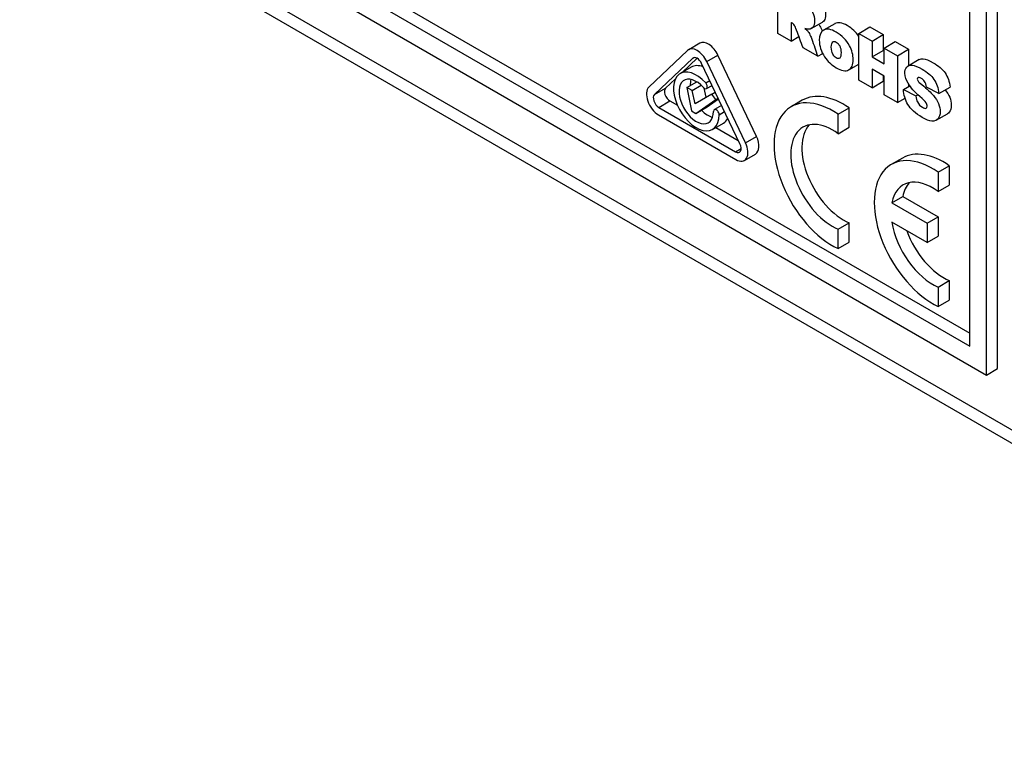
# Paper-space layout 'Layout1' of a CAD drawing. Header units: millimetres. Extents: x 41 to 475, y 33 to 379.
# Tile 1 of 16: x 44 to 108, y 34 to 81. Entities that reach past the tile are written whole.
import ezdxf

# ---------------------------------------------------------------- set-up
doc = ezdxf.new("R2010")
doc.units = ezdxf.units.MM
doc.layers.add('Default', color=7, linetype='Continuous')
doc.layers.add('MS-000955_SIMPLE', color=7, linetype='Continuous')

# ---------------------------------------------------------------- blocks, each defined once
blk = doc.blocks.new('SE5')
at = {"layer": 'MS-000955_SIMPLE', "color": 7, "linetype": 'Continuous'}
for p, q in [((107.078, 58.137), (107.078, 103.763)), ((106.36, 57.722), (106.36, 103.348)), ((105.282, 59.589), (105.282, 102.726)), ((43.944, 91.162), (141.475, 34.853)), ((44.47, 90), (142.001, 33.69)), ((54.274, 89.868), (105.282, 60.418)), ((53.556, 89.453), (105.282, 59.589)), ((52.478, 88.831), (106.36, 57.722)), ((92.894, 79.779), (92.894, 82.79)), ((93.755, 80.475), (93.755, 79.282)), ((95.048, 80.086), (95.766, 80.501)), ((96.558, 80.398), (95.84, 79.983)), ((98.113, 79.777), (98.832, 80.192)), ((98.832, 80.192), (99.689, 79.697)), ((93.755, 79.282), (92.894, 79.779)), ((93.755, 79.282), (94.251, 79.568)), ((98.113, 76.765), (98.113, 79.777)), ((98.113, 79.777), (98.971, 79.282)), ((98.971, 79.282), (99.689, 79.697)), ((99.689, 79.697), (99.689, 78.673)), ((87.849, 79.138), (87.131, 78.723)), ((95.462, 78.296), (94.517, 78.842)), ((98.971, 79.282), (98.971, 78.258)), ((99.754, 78.83), (100.472, 79.244)), ((99.754, 77.806), (99.754, 78.83)), ((99.754, 78.83), (100.615, 78.333)), ((100.472, 79.244), (101.333, 78.748)), ((87.061, 78.671), (84.565, 76.309)), ((87.395, 78.172), (87.464, 78.212)), ((88.301, 77.955), (89.019, 78.37)), ((91.515, 73.126), (89.019, 78.37)), ((95.462, 78.296), (95.786, 78.483)), ((98.971, 78.258), (99.689, 78.673)), ((98.971, 78.258), (99.754, 77.806)), ((99.689, 78.673), (99.754, 78.636)), ((100.615, 78.333), (101.333, 78.748)), ((100.615, 78.333), (100.615, 75.321)), ((101.333, 78.748), (101.333, 77.688)), ((87.395, 78.172), (84.918, 75.827)), ((87.3, 77.597), (86.581, 77.182)), ((87.676, 78.173), (86.705, 77.254)), ((90.444, 72.637), (87.967, 77.841)), ((90.797, 72.711), (88.301, 77.955)), ((97.469, 77.423), (98.113, 77.795)), ((102.014, 78.081), (101.295, 77.666)), ((99.754, 77.007), (98.971, 77.459)), ((98.971, 77.459), (98.971, 76.27)), ((99.689, 77.044), (99.689, 76.685)), ((99.754, 75.818), (99.754, 77.007)), ((86.279, 76.851), (85.636, 76.242)), ((87.02, 76.276), (87.658, 76.644)), ((87.352, 76.084), (87.943, 76.425)), ((88.229, 76.579), (88.495, 76.732)), ((88.282, 76.212), (88.643, 76.421)), ((98.971, 76.27), (98.113, 76.765)), ((98.971, 76.27), (99.689, 76.685)), ((100.993, 76.148), (101.419, 76.394)), ((101.333, 76.522), (101.333, 76.344)), ((103.286, 75.888), (102.477, 76.303)), ((103.286, 75.888), (104.005, 76.303)), ((84.918, 75.827), (85.636, 76.242)), ((87.352, 76.084), (87.02, 76.276)), ((87.02, 76.276), (87.312, 74.777)), ((87.553, 75.234), (87.352, 76.084)), ((88.618, 75.849), (87.553, 75.234)), ((88.271, 75.648), (88.132, 76.24)), ((88.618, 75.849), (88.851, 75.983)), ((88.888, 75.502), (88.618, 75.849)), ((100.615, 75.321), (99.754, 75.818)), ((100.993, 76.148), (101.806, 75.737)), ((101.806, 75.737), (101.927, 75.807)), ((85.204, 74.997), (85.923, 75.412)), ((85.923, 75.412), (86.4, 75.136)), ((87.599, 74.612), (88.888, 75.502)), ((87.599, 74.612), (88.317, 75.027)), ((88.317, 75.027), (89.062, 75.541)), ((89.26, 75.124), (88.789, 74.852)), ((88.888, 75.502), (89.039, 75.589)), ((94.466, 75.458), (93.748, 75.044)), ((100.615, 75.321), (101.105, 75.604)), ((85.185, 74.51), (90.177, 71.628)), ((85.204, 74.997), (90.158, 72.137)), ((87.312, 74.777), (87.599, 74.612)), ((89.095, 74.528), (89.447, 74.731)), ((96.774, 74.552), (97.493, 74.967)), ((96.774, 73.3), (96.774, 74.552)), ((97.493, 73.715), (97.493, 74.967)), ((103.119, 74.173), (103.837, 74.588)), ((88.664, 73.575), (89.383, 73.99)), ((88.884, 73.702), (90.336, 72.863)), ((90.797, 72.711), (91.515, 73.126)), ((96.774, 73.3), (97.493, 73.715)), ((90.158, 72.137), (90.517, 72.344)), ((90.727, 71.574), (91.445, 71.989)), ((100.932, 71.725), (100.214, 71.311)), ((103.24, 70.819), (103.958, 71.234)), ((103.958, 71.234), (103.958, 69.982)), ((103.24, 70.819), (103.24, 69.567)), ((103.24, 69.567), (103.958, 69.982)), ((100.241, 68.837), (100.959, 69.252)), ((100.241, 68.837), (102.521, 67.521)), ((100.959, 69.252), (103.24, 67.935)), ((96.774, 67.134), (97.493, 67.548)), ((97.493, 66.296), (97.493, 67.548)), ((102.521, 66.276), (100.241, 67.593)), ((102.521, 67.521), (103.24, 67.935)), ((102.521, 67.521), (102.521, 66.276)), ((103.24, 67.935), (103.24, 66.691)), ((96.774, 65.881), (96.774, 67.134)), ((96.774, 65.881), (97.493, 66.296)), ((102.521, 66.276), (103.24, 66.691)), ((103.24, 63.401), (103.958, 63.815)), ((103.958, 63.815), (103.958, 62.563)), ((103.24, 63.401), (103.24, 62.148)), ((103.24, 62.148), (103.958, 62.563)), ((106.36, 57.722), (107.078, 58.137))]:
    blk.add_line(p, q, dxfattribs=at)
for centre, major_axis, start_param, end_param in [((88.399, 78.185), (0.55, -0.953), 1.433824, 3.141593), ((87.681, 77.77), (0.55, -0.953), 1.433824, 3.278565), ((87.681, 77.756), (0.254, -0.44), 1.433824, 3.278565), ((88.341, 75.793), (-1.041, 1.804), -0.601792, 0), ((87.623, 75.379), (-1.041, 1.804), -1.209511, 3.926991), ((87.623, 75.379), (-0.787, 1.364), -1.209511, 3.926991), ((85.185, 75.408), (-0.55, 0.953), 0.136972, 2.356194), ((88.341, 75.793), (-0.787, 1.364), 0.473718, 0.816764), ((88.155, 76.432), (-0.127, 0.22), 1.932082, 5.073674), ((85.204, 75.412), (-0.254, 0.44), 0.136972, 2.356194), ((85.923, 75.826), (-0.254, 0.44), 0.136972, 2.356194), ((97.133, 70.839), (2.667, -4.619), 2.260812, 3.141593), ((96.415, 70.424), (2.667, -4.619), 2.260812, 5.59317), ((88.341, 75.793), (-0.787, 1.364), 1.997734, 2.667875), ((88.916, 74.632), (0.127, -0.22), 0.785398, 3.926991), ((88.341, 75.793), (-1.041, 1.804), 3.141593, 3.46944), ((96.415, 70.424), (1.905, -3.3), 2.222463, 5.631519), ((97.133, 70.839), (1.905, -3.3), 3.33129, 5.631519), ((90.895, 72.941), (-0.55, 0.953), 3.141593, 4.575417), ((90.158, 72.552), (-0.254, 0.44), 2.356194, 4.575417), ((90.177, 72.526), (-0.55, 0.953), 2.356194, 4.575417), ((103.599, 67.106), (2.667, -4.619), 2.260812, 3.141593), ((102.881, 66.691), (2.667, -4.619), 2.260812, 5.59317), ((102.881, 66.691), (1.905, -3.3), 2.222463, 3.725633), ((103.599, 67.106), (1.905, -3.3), 3.33129, 3.725633), ((102.881, 66.691), (-1.905, 3.3), 0.986756, 2.489926), ((103.599, 67.106), (-1.905, 3.3), 1.270916, 2.489926)]:
    blk.add_ellipse(centre, major_axis=major_axis, ratio=0.57735, start_param=start_param, end_param=end_param, dxfattribs=at)
for points, knots in [([(92.894, 82.79), (93.34, 82.533), (93.787, 82.275), (94.233, 82.017), (94.479, 81.875), (94.67, 81.739), (94.805, 81.612), (94.939, 81.484), (95.049, 81.325), (95.214, 80.956), (95.256, 80.767), (95.256, 80.405), (95.225, 80.276), (95.097, 80.103), (95.011, 80.051), (94.898, 80.039), (94.826, 80.032), (94.743, 80.049), (94.641, 80.098)], [0, 0, 0, 0, 0.349835, 0.349835, 0.349835, 0.500643, 0.500643, 0.500643, 0.614901, 0.614901, 0.72916, 0.72916, 0.829283, 0.829283, 0.929407, 0.929407, 0.929407, 1, 1, 1, 1]), ([(93.612, 83.205), (94.059, 82.947), (94.505, 82.69), (94.952, 82.432), (95.198, 82.29), (95.389, 82.154), (95.523, 82.026), (95.658, 81.899), (95.767, 81.74), (95.933, 81.37), (95.974, 81.182), (95.974, 80.82), (95.943, 80.691), (95.848, 80.561), (95.81, 80.526), (95.767, 80.501)], [0, 0, 0, 0, 0.3498345, 0.3498345, 0.3498345, 0.5006427, 0.5006427, 0.5006427, 0.6149013, 0.6149013, 0.7291599, 0.7291599, 0.8292834, 0.8292834, 0.8792571, 0.8792571, 0.8792571, 0.8792571]), ([(94.517, 78.842), (94.378, 79.222), (94.238, 79.602), (94.099, 79.982), (94.041, 80.139), (93.996, 80.242), (93.961, 80.29), (93.908, 80.364), (93.847, 80.421), (93.784, 80.458), (93.774, 80.463), (93.764, 80.469), (93.755, 80.475)], [0, 0, 0, 0, 0.65705, 0.65705, 0.65705, 0.837523, 0.837523, 0.837523, 0.97824, 0.97824, 0.97824, 1, 1, 1, 1]), ([(94.641, 80.098), (94.722, 80.043), (94.784, 79.986), (94.829, 79.92), (94.861, 79.873), (94.906, 79.794), (95.02, 79.565), (95.058, 79.476), (95.08, 79.409), (95.205, 79.038), (95.335, 78.667), (95.462, 78.296)], [0, 0, 0, 0, 0.136006, 0.136006, 0.136006, 0.274454, 0.274454, 0.412902, 0.412902, 0.412902, 1, 1, 1, 1]), ([(95.526, 80.364), (95.533, 80.354), (95.54, 80.345), (95.547, 80.335), (95.579, 80.288), (95.625, 80.209), (95.716, 80.024), (95.744, 79.964), (95.765, 79.912)], [0.115417, 0.115417, 0.115417, 0.115417, 0.1360065, 0.1360065, 0.1360065, 0.2744542, 0.2744542, 0.3589862, 0.3589862, 0.3589862, 0.3589862]), ([(95.562, 79.334), (95.562, 79.668), (95.66, 79.889), (95.856, 79.993), (96.054, 80.096), (96.318, 80.052), (96.648, 79.863), (97.03, 79.645), (97.318, 79.347), (97.514, 78.978), (97.672, 78.68), (97.752, 78.379), (97.752, 77.743), (97.654, 77.524), (97.459, 77.417), (97.265, 77.311), (96.994, 77.362), (96.345, 77.736), (96.099, 77.968), (95.91, 78.256), (95.676, 78.612), (95.562, 78.972), (95.562, 79.334)], [0, 0, 0, 0, 0.119714, 0.119714, 0.119714, 0.249014, 0.249014, 0.249014, 0.392644, 0.392644, 0.392644, 0.499182, 0.499182, 0.619925, 0.619925, 0.619925, 0.752761, 0.752761, 0.87032, 0.87032, 0.87032, 1, 1, 1, 1]), ([(98.119, 79.583), (97.931, 79.866), (97.681, 80.099), (97.367, 80.278), (97.036, 80.467), (96.772, 80.511), (96.575, 80.407), (96.569, 80.404), (96.564, 80.401), (96.559, 80.398)], [0.6329655, 0.6329655, 0.6329655, 0.6329655, 0.7509862, 0.7509862, 0.7509862, 0.8802857, 0.8802857, 0.8802857, 0.8836106, 0.8836106, 0.8836106, 0.8836106]), ([(96.34, 78.886), (96.34, 78.705), (96.371, 78.556), (96.43, 78.441), (96.489, 78.324), (96.564, 78.24), (96.653, 78.191), (96.745, 78.14), (96.82, 78.134), (96.879, 78.18), (96.939, 78.227), (96.968, 78.343), (96.968, 78.704), (96.939, 78.849), (96.819, 79.081), (96.745, 79.166), (96.567, 79.268), (96.492, 79.27), (96.431, 79.223), (96.37, 79.176), (96.34, 79.063), (96.34, 78.886)], [0, 0, 0, 0, 0.146088, 0.146088, 0.146088, 0.250381, 0.250381, 0.250381, 0.354599, 0.354599, 0.354599, 0.486189, 0.486189, 0.606698, 0.606698, 0.727207, 0.727207, 0.854946, 0.854946, 0.854946, 1, 1, 1, 1]), ([(101.308, 76.559), (101.16, 76.751), (101.088, 76.97), (101.088, 77.37), (101.128, 77.496), (101.207, 77.591), (101.285, 77.686), (101.405, 77.727), (101.561, 77.717), (101.719, 77.705), (101.931, 77.622), (102.534, 77.274), (102.79, 77.053), (102.968, 76.805), (103.147, 76.555), (103.252, 76.252), (103.286, 75.888)], [0, 0, 0, 0, 0.157895, 0.157895, 0.262288, 0.262288, 0.262288, 0.390944, 0.390944, 0.390944, 0.57262, 0.57262, 0.795955, 0.795955, 0.795955, 1, 1, 1, 1]), ([(102.014, 78.081), (102.085, 78.122), (102.174, 78.139), (102.28, 78.131), (102.438, 78.12), (102.65, 78.037), (103.252, 77.689), (103.509, 77.467), (103.686, 77.22), (103.865, 76.97), (103.97, 76.666), (104.005, 76.303)], [0.3040025, 0.3040025, 0.3040025, 0.3040025, 0.3909437, 0.3909437, 0.3909437, 0.5726204, 0.5726204, 0.7959554, 0.7959554, 0.7959554, 1, 1, 1, 1]), ([(102.477, 76.303), (102.456, 76.458), (102.417, 76.581), (102.362, 76.666), (102.306, 76.753), (102.226, 76.826), (102.043, 76.931), (101.983, 76.946), (101.945, 76.932), (101.907, 76.918), (101.888, 76.882), (101.888, 76.794), (101.906, 76.748), (101.94, 76.695), (101.967, 76.653), (102.045, 76.577), (102.176, 76.469), (102.524, 76.183), (102.773, 75.949), (102.926, 75.771), (103.078, 75.595), (103.19, 75.417), (103.262, 75.24), (103.335, 75.062), (103.369, 74.89), (103.369, 74.53), (103.321, 74.377), (103.228, 74.266), (103.134, 74.154), (103.002, 74.106), (102.835, 74.117), (102.667, 74.128), (102.458, 74.207), (101.764, 74.608), (101.458, 74.884), (101.284, 75.183), (101.111, 75.481), (101.016, 75.803), (100.993, 76.148)], [0, 0, 0, 0, 0.045704, 0.045704, 0.045704, 0.084907, 0.084907, 0.116136, 0.116136, 0.116136, 0.13902, 0.13902, 0.154863, 0.154863, 0.154863, 0.194665, 0.194665, 0.194665, 0.32004, 0.32004, 0.32004, 0.391935, 0.391935, 0.391935, 0.458317, 0.458317, 0.536696, 0.536696, 0.536696, 0.619126, 0.619126, 0.619126, 0.713531, 0.713531, 0.877937, 0.877937, 0.877937, 1, 1, 1, 1]), ([(101.806, 75.737), (101.823, 75.57), (101.856, 75.44), (101.9, 75.348), (101.975, 75.196), (102.079, 75.082), (102.32, 74.943), (102.4, 74.923), (102.506, 74.968), (102.534, 75.012), (102.534, 75.145), (102.508, 75.218), (102.458, 75.298), (102.405, 75.385), (102.267, 75.52), (102.045, 75.704), (101.712, 75.98), (101.467, 76.266), (101.308, 76.559)], [0, 0, 0, 0, 0.120421, 0.120421, 0.120421, 0.239335, 0.239335, 0.328521, 0.328521, 0.417707, 0.417707, 0.499248, 0.499248, 0.499248, 0.671826, 0.671826, 0.671826, 1, 1, 1, 1]), ([(103.694, 76.127), (103.821, 75.97), (103.916, 75.812), (103.981, 75.655), (104.053, 75.477), (104.087, 75.305), (104.087, 74.945), (104.039, 74.792), (103.946, 74.681), (103.914, 74.642), (103.878, 74.612), (103.837, 74.588)], [0.3281128, 0.3281128, 0.3281128, 0.3281128, 0.3919346, 0.3919346, 0.3919346, 0.4583167, 0.4583167, 0.5366955, 0.5366955, 0.5366955, 0.5648589, 0.5648589, 0.5648589, 0.5648589])]:
    blk.add_open_spline(points, degree=3, knots=knots, dxfattribs=at)

psp = doc.layouts.get("Layout1")

# ---------------------------------------------------------------- block references
at = {"layer": 'Default'}
psp.add_blockref('SE5', (0, 0), dxfattribs=at)

doc.saveas('drawing.dxf')
